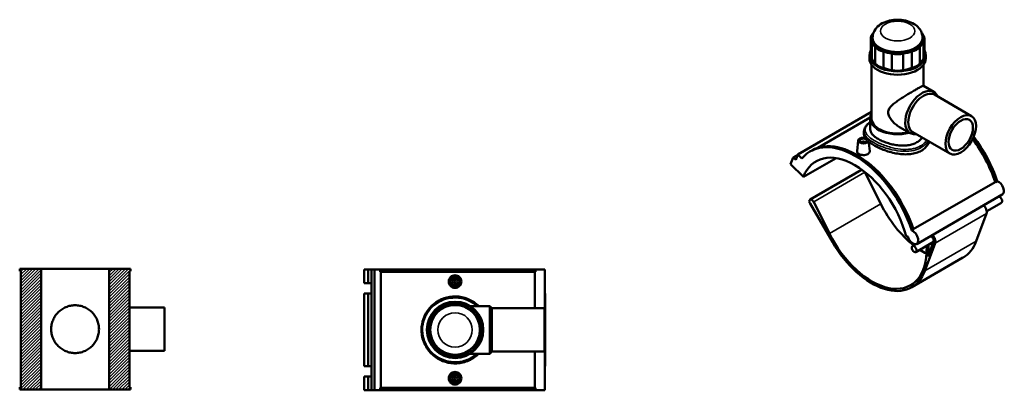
# Model space of a CAD drawing. Header units: millimetres. Extents: x -95 to 1338, y -131 to 1571.
# Tile 8 of 8: x -95 to 1338, y 1031 to 1571. Entities that reach past the tile are written whole.
import ezdxf

# ---------------------------------------------------------------- set-up
doc = ezdxf.new("R2010")
doc.units = ezdxf.units.MM
for name, color, linetype, lineweight in [('Hatch (ANSI)', 7, 'Continuous', 18), ('Visible (ANSI)', 7, 'Continuous', 50), ('Visible Narrow (ANSI)', 7, 'Continuous', 35)]:
    doc.layers.add(name, color=color, linetype=linetype, lineweight=lineweight)

msp = doc.modelspace()

# ---------------------------------------------------------------- hatches: boundary and pattern name
at = {"layer": 'Hatch (ANSI)'}
h = msp.add_hatch(dxfattribs=at)
h.set_pattern_fill('ANSI31', color=256, scale=25.4, style=0)
h.set_pattern_definition([(45, (0, 0), (-2.245064, 2.245064), [])])
h.paths.add_polyline_path([(-64.2, 1032), (-64.2, 1208), (-95.3, 1208), (-95.3, 1204.5), (-93.7, 1204.5), (-93.7, 1035.5), (-95.3, 1035.5), (-95.3, 1032)])
h.paths.add_polyline_path([(34.9, 1208), (34.9, 1032), (66, 1032), (66, 1035.5), (64.4, 1035.5), (64.4, 1204.5), (66, 1204.5), (66, 1208)])

# ---------------------------------------------------------------- linework, layer by layer
at = {"layer": 'Visible (ANSI)'}
for p, q in [((1143.2, 1542.9), (1143.2, 1519)), ((1144.7, 1538.1), (1144.7, 1514.3)), ((1146, 1542.9), (1146, 1544.9)), ((1218.5, 1542.9), (1218.5, 1544.9)), ((1219.8, 1514.3), (1219.8, 1538.1)), ((1221.4, 1542.9), (1221.4, 1519)), ((1141.3, 1514.2), (1141.3, 1519)), ((1149.9, 1507.1), (1149.9, 1530.9)), ((1161.6, 1524.2), (1161.6, 1500.3)), ((1174, 1497.4), (1174, 1521.2)), ((1190.5, 1521.2), (1190.5, 1497.4)), ((1203, 1500.3), (1203, 1524.2)), ((1214.6, 1530.9), (1214.6, 1507.1)), ((1223.2, 1514.2), (1223.2, 1519)), ((1144.5, 1426.8), (1144.5, 1505.2)), ((1220.1, 1474.3), (1220.1, 1505.2)), ((1219.9, 1474.3), (1235.2, 1465.5)), ((1235.9, 1461.5), (1289.9, 1430.3)), ((1144.5, 1436.3), (1037.2, 1374.3)), ((1142.5, 1428.1), (1066.4, 1384.2)), ((1142.5, 1410.8), (1142.5, 1426.8)), ((1133.4, 1408), (1133.4, 1403.8)), ((1185.3, 1414.3), (1200.6, 1405.5)), ((1204.4, 1406.9), (1258.4, 1375.7)), ((1125, 1394.9), (1123.3, 1379.1)), ((1130.5, 1392), (1130.5, 1392.2)), ((1134.5, 1392), (1134.5, 1392.2)), ((1140, 1394.9), (1141.7, 1379.2)), ((1055.4, 1379), (1057.9, 1380.4)), ((1026.6, 1360.3), (1030.4, 1370.2)), ((1037.1, 1374), (1030.4, 1370.2)), ((1030.4, 1370.2), (1034.1, 1366.4)), ((1034.1, 1366.4), (1037.2, 1374.3)), ((1037.2, 1374.3), (1043.1, 1368.4)), ((1045.3, 1341.6), (1092.8, 1369.1)), ((1026.6, 1360.3), (1045.3, 1341.6)), ((1129.6, 1351.8), (1054.9, 1308.7)), ((1134.8, 1348.5), (1157.7, 1302.6)), ((1205.2, 1265.6), (1324.2, 1334.3)), ((1324.9, 1334.1), (1327.4, 1335.6)), ((1083, 1259.5), (1060.2, 1305.4)), ((1334.6, 1315.9), (1210.1, 1244)), ((1333.4, 1304.1), (1312, 1291.8)), ((1054.9, 1302.9), (1087.4, 1247.2)), ((1311.8, 1288.4), (1296.8, 1248.4)), ((1202.9, 1263.7), (1205.4, 1265.1)), ((1194.8, 1255.3), (1197, 1255)), ((1234.4, 1247), (1209, 1232.3)), ((1234.7, 1247.7), (1226.6, 1226)), ((1208.5, 1243.5), (1204, 1240.9)), ((1222.2, 1205.2), (1237.1, 1245.3)), ((1224.8, 1241.4), (1224.4, 1231)), ((1226.6, 1226), (1227.4, 1242.9)), ((1277.5, 1224.2), (1202.9, 1181.1)), ((-64.2, 1208), (-95.3, 1208)), ((-95.3, 1208), (-95.3, 1204.5)), ((-95.3, 1204.5), (-93.7, 1204.5)), ((-93.7, 1204.5), (-93.7, 1035.5)), ((-64.2, 1032), (-64.2, 1208)), ((-64.2, 1208), (34.9, 1208)), ((34.9, 1208), (34.9, 1032)), ((66, 1208), (34.9, 1208)), ((64.4, 1035.5), (64.4, 1204.5)), ((64.4, 1204.5), (66, 1204.5)), ((66, 1204.5), (66, 1208)), ((406.2, 1207), (411.6, 1207)), ((406.2, 1207), (406.2, 1186.8)), ((411.6, 1207), (416.9, 1207)), ((411.6, 1207), (411.6, 1186.8)), ((416.9, 1207), (421.2, 1207)), ((416.9, 1207), (416.9, 1186.8)), ((421.2, 1207), (429.5, 1207)), ((421.2, 1207), (421.2, 1031)), ((655.5, 1207), (429.5, 1207)), ((429.5, 1207), (429.5, 1203.5)), ((669, 1207), (655.5, 1207)), ((655.5, 1203.5), (655.5, 1207)), ((669, 1207), (669, 1031)), ((655.5, 1203.5), (429.5, 1203.5)), ((430.5, 1203.5), (430.5, 1034.5)), ((654.5, 1150.5), (654.5, 1203.5)), ((406.2, 1186.8), (411.6, 1186.8)), ((411.6, 1186.8), (416.9, 1186.8)), ((416.9, 1186.8), (416.9, 1171.8)), ((406.2, 1171.8), (406.2, 1066.2)), ((411.6, 1171.8), (406.2, 1171.8)), ((411.6, 1171.8), (411.6, 1066.2)), ((416.9, 1171.8), (411.6, 1171.8)), ((416.9, 1171.8), (416.9, 1066.2)), ((669.2, 1171.8), (669, 1171.8)), ((669.2, 1171.8), (669.2, 1066.2)), ((64.4, 1151.5), (115.3, 1151.5)), ((115.3, 1088.5), (115.3, 1151.5)), ((560.2, 1153.6), (588.7, 1153.6)), ((588.7, 1084.3), (588.7, 1153.6)), ((591.9, 1150.5), (588.7, 1153.6)), ((591.9, 1087.5), (591.9, 1150.5)), ((591.9, 1150.5), (668.3, 1150.5)), ((668.3, 1087.5), (668.3, 1150.5)), ((64.4, 1088.5), (115.3, 1088.5)), ((560.2, 1084.3), (588.7, 1084.3)), ((591.9, 1087.5), (588.7, 1084.3)), ((591.9, 1087.5), (668.3, 1087.5)), ((654.5, 1034.5), (654.5, 1087.5)), ((406.2, 1066.2), (411.6, 1066.2)), ((411.6, 1066.2), (416.9, 1066.2)), ((416.9, 1066.2), (416.9, 1051.2)), ((669, 1066.2), (669.2, 1066.2)), ((406.2, 1051.2), (406.2, 1031)), ((411.6, 1051.2), (406.2, 1051.2)), ((411.6, 1051.2), (411.6, 1031)), ((416.9, 1051.2), (411.6, 1051.2)), ((416.9, 1051.2), (416.9, 1031)), ((-93.7, 1035.5), (-95.3, 1035.5)), ((-95.3, 1035.5), (-95.3, 1032)), ((-95.3, 1032), (-64.2, 1032)), ((34.9, 1032), (-64.2, 1032)), ((34.9, 1032), (66, 1032)), ((66, 1035.5), (64.4, 1035.5)), ((66, 1032), (66, 1035.5)), ((429.5, 1034.5), (429.5, 1031)), ((655.5, 1034.5), (429.5, 1034.5)), ((655.5, 1031), (655.5, 1034.5)), ((406.2, 1031), (411.6, 1031)), ((411.6, 1031), (416.9, 1031)), ((416.9, 1031), (421.2, 1031)), ((421.2, 1031), (429.5, 1031)), ((655.5, 1031), (429.5, 1031)), ((655.5, 1031), (669, 1031))]:
    msp.add_line(p, q, dxfattribs=at)
for centre, radius in [((538.3, 1189.4), 7.5), ((538.3, 1189.4), 5), ((538.3, 1189.4), 2), ((538.3, 1119), 41), ((538.3, 1119), 36.2), ((538.3, 1048.6), 7.5), ((538.3, 1048.6), 5), ((538.3, 1048.6), 2)]:
    msp.add_circle(centre, radius, dxfattribs=at)
for centre, radius, start, end in [((526.6, 1130.7), 22.5, 113.5078, 156.4922), ((538.3, 1119), 38.4, 102.3865, 122.6135), ((538.3, 1135.6), 22.5, 68.5078, 111.4922), ((538.3, 1119), 38.4, 57.3865, 77.6135), ((550.1, 1130.7), 22.5, 23.5078, 66.4922), ((538.3, 1119), 38.4, 147.3865, 167.6135), ((538.3, 1119), 38.4, 12.3865, 32.6135), ((521.7, 1119), 22.5, 158.5078, 201.4922), ((554.9, 1119), 22.5, 338.5078, 21.4922), ((538.3, 1119), 38.4, 192.3865, 212.6135), ((538.3, 1119), 38.4, 327.3865, 347.6135), ((526.6, 1107.2), 22.5, 203.5078, 246.4922), ((550.1, 1107.2), 22.5, 293.5078, 336.4922), ((538.3, 1119), 38.4, 237.3865, 257.6135), ((538.3, 1102.4), 22.5, 248.5078, 291.4922), ((538.3, 1119), 38.4, 282.3865, 302.6135)]:
    msp.add_arc(centre, radius, start, end, dxfattribs=at)
for centre, major_axis, ratio, start_param, end_param in [((1165.7, 1542.9), (-22.5, 0), 0.57735, 5.908076, 6.658295), ((1182.3, 1542.9), (-38.4, 0), 0.57735, 5.84111, 6.067), ((1182.3, 1542.9), (38.4, 0), 0.57735, 0.216185, 0.442075), ((1198.9, 1542.9), (22.5, 0), 0.57735, 5.908076, 6.658295), ((1182.3, 1542.9), (-38.4, 0), 0.57735, 0.216185, 0.569213), ((1182.3, 1542.9), (-36.2, 0), 0.57735, 0, 3.141593), ((1182.3, 1542.9), (38.4, 0), 0.57735, 5.713972, 6.067), ((1182.3, 1519), (-41, 0), 0.57735, 5.981448, 9.726516), ((1165.7, 1519), (-22.5, 0), 0.57735, 0, 0.37511), ((1170.5, 1536.1), (-22.5, 0), 0.57735, 0.410289, 1.160508), ((1182.3, 1542.9), (38.4, 0), 0.57735, 4.143176, 4.496204), ((1182.3, 1533.3), (-22.5, 0), 0.57735, 1.195687, 1.945906), ((1182.3, 1542.9), (38.4, 0), 0.57735, 4.928574, 5.281602), ((1194, 1536.1), (-22.5, 0), 0.57735, 1.981085, 2.731304), ((1198.9, 1519), (22.5, 0), 0.57735, 5.908076, 6.283185), ((1182.3, 1514.2), (-41, 0), 0.57735, 0, 3.141593), ((1182.3, 1519), (-38.4, 0), 0.57735, 0.216185, 0.569213), ((1170.5, 1512.2), (-22.5, 0), 0.57735, 0.410289, 1.160508), ((1194, 1512.2), (-22.5, 0), 0.57735, 1.981085, 2.731304), ((1182.3, 1519), (38.4, 0), 0.57735, 5.713972, 6.067), ((1182.3, 1519), (38.4, 0), 0.57735, 4.143176, 4.496204), ((1182.3, 1509.4), (-22.5, 0), 0.57735, 1.195687, 1.945906), ((1182.3, 1519), (38.4, 0), 0.57735, 4.928574, 5.281602), ((1217.9, 1435.5), (17.3, 30), 0.57735, 5.853486, 9.854478), ((1220.1, 1434.2), (15.7, 27.3), 0.57735, 0, 3.141593), ((1182.3, 1426.8), (-39.8, 0), 0.57735, 5.964821, 8.302584), ((1182.3, 1426.8), (-37.8, 0), 0.57735, 0, 2.000811), ((1120, 1267.1), (-64.6, 111.9), 0.57735, 4.362269, 6.498377), ((1122.5, 1268.5), (-64.6, 111.9), 0.57735, 4.362269, 6.283185), ((1132.5, 1392.2), (-2, 0), 0.57735, 2.963882, 6.460896), ((1242, 1337.5), (-64.1, 111.1), 0.57735, 4.36375, 4.921125), ((1242, 1337.5), (64.6, -111.9), 0.57735, 1.220676, 1.780771), ((1244.5, 1338.9), (64.6, -111.9), 0.57735, 1.220676, 1.795808), ((1120, 1267.1), (-56.3, 97.4), 0.57735, 4.276057, 6.719518), ((1132.1, 1347.5), (-2.5, 4.33), 0.57735, 5.962051, 6.283185), ((1132.1, 1347.5), (2.5, -4.33), 0.57735, 1.464357, 1.576041), ((1326.5, 1324.2), (5.62, -9.74), 0.57735, 2.558514, 2.649036), ((1329, 1325.6), (5.63, -9.74), 0.57735, 0, 2.558514), ((1057.4, 1304.4), (-2.5, 4.33), 0.57735, 4.60595, 7.861697), ((1330.9, 1308.4), (2.5, -4.33), 0.57735, 0, 2.745453), ((1219.6, 1324.5), (56.3, -97.4), 0.57735, 4.60595, 5.323914), ((1306, 1294.1), (4.31, -7.47), 0.57735, 0.444972, 2.134994), ((1204.5, 1253.8), (5.63, -9.74), 0.57735, 4.276057, 8.8417), ((1144.9, 1281.4), (56.3, -97.4), 0.57735, 4.60595, 7.018935), ((1144.9, 1281.4), (57.9, -100.4), 0.57735, 4.720104, 6.728157), ((1231.3, 1251), (-2.5, 4.33), 0.57735, 3.586564, 5.887046), ((1231.3, 1251), (-4.31, 7.47), 0.57735, 3.586564, 5.276587), ((1219.6, 1324.5), (57.9, -100.4), 0.57735, 0, 0.444972), ((1219.6, 1324.5), (56.3, -97.4), 0.57735, 5.437216, 5.557381), ((415, 1179.3), (0, 7.5), 0.939693, 6.015668, 6.283185), ((415, 1179.3), (0, -7.5), 0.939693, 0, 0.267517), ((415, 1058.7), (0, 7.5), 0.939693, 6.015668, 6.283185), ((415, 1058.7), (0, -7.5), 0.939693, 0, 0.267517)]:
    msp.add_ellipse(centre, major_axis=major_axis, ratio=ratio, start_param=start_param, end_param=end_param, dxfattribs=at)
for centre, major_axis in [((1274.2, 1403), (15.7, 27.3)), ((1274.2, 1403), (12.6, 21.8)), ((1132.5, 1394.7), (7.5, 0)), ((1132.5, 1394.7), (5, 0)), ((1206.5, 1236.6), (-2.5, 4.33))]:
    msp.add_ellipse(centre, major_axis=major_axis, ratio=0.57735, dxfattribs=at)
for points, knots in [([(1218.5, 1544.9), (1218.5, 1547.3), (1218, 1549.7), (1216.3, 1554.4), (1214.9, 1556.5), (1211.4, 1560.7), (1209.1, 1562.6), (1203.5, 1566.1), (1200.1, 1567.5), (1192.9, 1569.6), (1189, 1570.3), (1181.2, 1570.7), (1177.3, 1570.5), (1169.7, 1569.2), (1166, 1568.1), (1159.2, 1565.1), (1155.9, 1563.1), (1150.8, 1558.3), (1148.8, 1555.5), (1146.6, 1550), (1146, 1547.4), (1146, 1544.9)], [0.785398, 0.785398, 0.785398, 0.785398, 1.000992, 1.000992, 1.236701, 1.236701, 1.531068, 1.531068, 1.891995, 1.891995, 2.266456, 2.266456, 2.635462, 2.635462, 3.006783, 3.006783, 3.380667, 3.380667, 3.701438, 3.701438, 3.926991, 3.926991, 3.926991, 3.926991]), ([(1185.3, 1414.3), (1183.3, 1415.5), (1181.2, 1416.9), (1177.4, 1420.1), (1175.6, 1421.8), (1172.5, 1425.6), (1171.1, 1427.6), (1169.1, 1431.6), (1168.4, 1433.7), (1168.4, 1437.8), (1169.1, 1439.6), (1171.1, 1442.9), (1172.5, 1444.4), (1175.6, 1447.3), (1177.4, 1448.7), (1181.2, 1451.6), (1183.3, 1453), (1187.2, 1455.6), (1189.2, 1456.9), (1193.3, 1459.5), (1195.4, 1460.8), (1199.5, 1463.3), (1201.6, 1464.6), (1205.5, 1466.9), (1207.3, 1468), (1210.7, 1469.9), (1212.2, 1470.8), (1214.8, 1472.2), (1216, 1472.8), (1217.8, 1473.7), (1218.5, 1474), (1219.5, 1474.4), (1219.8, 1474.4), (1219.9, 1474.3)], [8.698151, 8.698151, 8.698151, 8.698151, 9.466147, 9.466147, 10.234142, 10.234142, 11.002138, 11.002138, 11.770133, 11.770133, 12.538129, 12.538129, 13.306124, 13.306124, 14.07412, 14.07412, 14.842116, 14.842116, 15.545387, 15.545387, 16.248658, 16.248658, 16.951929, 16.951929, 17.6552, 17.6552, 18.358471, 18.358471, 19.061742, 19.061742, 19.765013, 19.765013, 20.468284, 20.468284, 20.468284, 20.468284]), ([(1133.4, 1408), (1133.4, 1409.1), (1133.6, 1410.3), (1134.3, 1412.5), (1134.9, 1413.7), (1136.4, 1416), (1137.4, 1417.2), (1139.7, 1419.5), (1141, 1420.6), (1142.5, 1421.7)], [26.004829, 26.004829, 26.004829, 26.004829, 26.65092, 26.65092, 27.338333, 27.338333, 28.10477, 28.10477, 28.847699, 28.847699, 28.847699, 28.847699]), ([(1210.4, 1392.1), (1208.6, 1391), (1206.6, 1390.1), (1202.3, 1388.7), (1199.9, 1388.2), (1195, 1387.5), (1192.5, 1387.3), (1187.3, 1387.3), (1184.8, 1387.5), (1179.8, 1388.1), (1177.2, 1388.6), (1172.1, 1389.7), (1169.5, 1390.4), (1164.6, 1392.1), (1162.3, 1393), (1157.9, 1394.9), (1155.9, 1395.9), (1152.3, 1398), (1150.7, 1399.1), (1147.8, 1401.4), (1146.5, 1402.5), (1144.5, 1404.9), (1143.7, 1406.1), (1142.7, 1408.5), (1142.5, 1409.7), (1142.5, 1410.8)], [0, 0, 0, 0, 0.754573, 0.754573, 1.509146, 1.509146, 2.26372, 2.26372, 3.018293, 3.018293, 3.772657, 3.772657, 4.527021, 4.527021, 5.281385, 5.281385, 6.03575, 6.03575, 6.790114, 6.790114, 7.544478, 7.544478, 8.298842, 8.298842, 9.053206, 9.053206, 9.053206, 9.053206]), ([(1134.9, 1398.8), (1134.7, 1399.1), (1134.5, 1399.5), (1133.7, 1401.3), (1133.4, 1402.6), (1133.4, 1403.8)], [9.963208, 9.963208, 9.963208, 9.963208, 10.227159, 10.227159, 11.156624, 11.156624, 11.156624, 11.156624]), ([(1216.8, 1379.9), (1214.6, 1378.6), (1212.1, 1377.5), (1206.8, 1375.9), (1203.9, 1375.3), (1197.9, 1374.6), (1194.7, 1374.5), (1188.5, 1374.8), (1185.3, 1375.1), (1179.2, 1376.1), (1176.1, 1376.8), (1169.8, 1378.4), (1166.7, 1379.4), (1160.7, 1381.6), (1157.8, 1382.8), (1152.4, 1385.2), (1149.9, 1386.5), (1145.6, 1389), (1143.5, 1390.4), (1141.2, 1392.1), (1140.7, 1392.5), (1140.2, 1392.9)], [0, 0, 0, 0, 0.930225, 0.930225, 1.860451, 1.860451, 2.790676, 2.790676, 3.720901, 3.720901, 4.650367, 4.650367, 5.579832, 5.579832, 6.509297, 6.509297, 7.438763, 7.438763, 8.368228, 8.368228, 8.641239, 8.641239, 8.641239, 8.641239]), ([(1218.2, 1399), (1217.3, 1397.8), (1216.4, 1396.7), (1213.9, 1394.3), (1212.2, 1393.1), (1210.4, 1392.1)], [22.837096, 22.837096, 22.837096, 22.837096, 23.388425, 23.388425, 24.142998, 24.142998, 24.142998, 24.142998]), ([(1228.7, 1392.9), (1228.3, 1392), (1227.9, 1391.1), (1226.2, 1388.2), (1224.6, 1386.2), (1221, 1382.7), (1219, 1381.1), (1216.8, 1379.9)], [27.524716, 27.524716, 27.524716, 27.524716, 27.8946, 27.8946, 28.824825, 28.824825, 29.755051, 29.755051, 29.755051, 29.755051]), ([(1139, 1374.9), (1138.2, 1374.4), (1137.1, 1374.1), (1134.9, 1373.6), (1133.6, 1373.5), (1131.3, 1373.5), (1130.1, 1373.7), (1127.8, 1374.3), (1126.8, 1374.7), (1125.2, 1375.7), (1124.5, 1376.3), (1123.5, 1377.5), (1123.3, 1378.2), (1123.3, 1378.9), (1123.3, 1379), (1123.3, 1379.1)], [2.773036, 2.773036, 2.773036, 2.773036, 3.119791, 3.119791, 3.466545, 3.466545, 3.813049, 3.813049, 4.159554, 4.159554, 4.506058, 4.506058, 4.852562, 4.852562, 4.908412, 4.908412, 4.908412, 4.908412]), ([(1141.7, 1379.2), (1141.7, 1379), (1141.7, 1378.9), (1141.7, 1378.1), (1141.5, 1377.4), (1140.5, 1376), (1139.8, 1375.4), (1139, 1374.9)], [7.5686319, 7.5686319, 7.5686319, 7.5686319, 7.6250267, 7.6250267, 7.9720671, 7.9720671, 8.3191076, 8.3191076, 8.3191076, 8.3191076]), ([(547.5, 1189.4), (547.5, 1188.2), (547.3, 1187), (546.4, 1184.7), (545.7, 1183.7), (544, 1182.1), (543, 1181.4), (540.7, 1180.4), (539.5, 1180.2), (537.2, 1180.2), (535.9, 1180.4), (533.7, 1181.4), (532.6, 1182.1), (531, 1183.7), (530.3, 1184.7), (529.4, 1187), (529.1, 1188.2), (529.1, 1190.5), (529.4, 1191.8), (530.3, 1194), (531, 1195.1), (532.6, 1196.7), (533.7, 1197.4), (535.9, 1198.3), (537.2, 1198.6), (539.5, 1198.6), (540.7, 1198.3), (543, 1197.4), (544, 1196.7), (545.7, 1195.1), (546.4, 1194), (547.3, 1191.8), (547.5, 1190.5), (547.5, 1189.4)], [0, 0, 0, 0, 0.34704, 0.34704, 0.694081, 0.694081, 1.040299, 1.040299, 1.386518, 1.386518, 1.732737, 1.732737, 2.078955, 2.078955, 2.425996, 2.425996, 2.773036, 2.773036, 3.119791, 3.119791, 3.466545, 3.466545, 3.813049, 3.813049, 4.159554, 4.159554, 4.506058, 4.506058, 4.852562, 4.852562, 5.199317, 5.199317, 5.546071, 5.546071, 5.546071, 5.546071]), ([(572.7, 1153.6), (572.2, 1154.2), (571.6, 1154.7), (566.8, 1159.1), (561.9, 1162.1), (551.1, 1166.5), (545.2, 1167.7), (533.5, 1167.9), (527.7, 1167), (515.5, 1162.7), (509.3, 1158.8), (499.9, 1149.6), (496.4, 1144.6), (491.6, 1134.1), (490.1, 1128.6), (489.2, 1116.7), (489.9, 1110.2), (493.9, 1097.5), (497.5, 1091.3), (506.2, 1081.7), (511.1, 1078), (521.4, 1072.9), (526.8, 1071.2), (538.1, 1069.8), (543.9, 1070.1), (555.7, 1072.9), (561.5, 1075.6), (568.8, 1080.7), (570.8, 1082.5), (572.7, 1084.3)], [-40.847865, -40.847865, -40.847865, -40.847865, -40.618137, -40.618137, -38.950097, -38.950097, -37.235856, -37.235856, -35.576903, -35.576903, -33.483779, -33.483779, -31.725231, -31.725231, -30.108145, -30.108145, -28.271531, -28.271531, -26.227307, -26.227307, -24.484854, -24.484854, -22.866053, -22.866053, -21.205204, -21.205204, -19.376478, -19.376478, -18.593703, -18.593703, -18.593703, -18.593703]), ([(-49.5, 1120), (-49.5, 1122.2), (-49.3, 1124.5), (-48.4, 1129), (-47.7, 1131.2), (-45.9, 1135.5), (-44.8, 1137.5), (-42.3, 1141.3), (-40.8, 1143.1), (-37.7, 1146.1), (-36, 1147.6), (-32.2, 1150.1), (-30.2, 1151.2), (-25.9, 1153), (-23.7, 1153.7), (-19.1, 1154.6), (-16.9, 1154.8), (-12.5, 1154.8), (-10.2, 1154.6), (-5.7, 1153.7), (-3.5, 1153), (0.8, 1151.2), (2.9, 1150.1), (6.7, 1147.6), (8.4, 1146.1), (11.5, 1143.1), (12.9, 1141.3), (15.5, 1137.5), (16.6, 1135.5), (18.3, 1131.2), (19, 1129), (19.9, 1124.5), (20.1, 1122.2), (20.1, 1117.8), (19.9, 1115.5), (19, 1111), (18.3, 1108.8), (16.6, 1104.5), (15.5, 1102.5), (12.9, 1098.7), (11.5, 1096.9), (8.4, 1093.9), (6.7, 1092.4), (2.9, 1089.9), (0.8, 1088.8), (-3.5, 1087), (-5.7, 1086.3), (-10.2, 1085.4), (-12.5, 1085.2), (-16.9, 1085.2), (-19.1, 1085.4), (-23.7, 1086.3), (-25.9, 1087), (-30.2, 1088.8), (-32.2, 1089.9), (-36, 1092.4), (-37.7, 1093.9), (-40.8, 1096.9), (-42.3, 1098.7), (-44.8, 1102.5), (-45.9, 1104.5), (-47.7, 1108.8), (-48.4, 1111), (-49.3, 1115.5), (-49.5, 1117.8), (-49.5, 1120)], [0, 0, 0, 0, 0.660248, 0.660248, 1.320497, 1.320497, 1.980745, 1.980745, 2.640994, 2.640994, 3.301019, 3.301019, 3.961044, 3.961044, 4.621069, 4.621069, 5.281093, 5.281093, 5.941118, 5.941118, 6.601143, 6.601143, 7.261168, 7.261168, 7.921193, 7.921193, 8.581441, 8.581441, 9.24169, 9.24169, 9.901938, 9.901938, 10.562187, 10.562187, 11.222435, 11.222435, 11.882684, 11.882684, 12.542932, 12.542932, 13.203181, 13.203181, 13.863206, 13.863206, 14.52323, 14.52323, 15.183255, 15.183255, 15.84328, 15.84328, 16.503305, 16.503305, 17.16333, 17.16333, 17.823355, 17.823355, 18.48338, 18.48338, 19.143628, 19.143628, 19.803877, 19.803877, 20.464125, 20.464125, 21.124374, 21.124374, 21.124374, 21.124374]), ([(547.5, 1048.6), (547.5, 1047.4), (547.3, 1046.2), (546.4, 1043.9), (545.7, 1042.9), (544, 1041.3), (543, 1040.6), (540.7, 1039.6), (539.5, 1039.4), (537.2, 1039.4), (535.9, 1039.6), (533.7, 1040.6), (532.6, 1041.3), (531, 1042.9), (530.3, 1043.9), (529.4, 1046.2), (529.1, 1047.4), (529.1, 1048.6), (529.1, 1049.7), (529.4, 1051), (530.3, 1053.2), (531, 1054.3), (532.6, 1055.9), (533.7, 1056.6), (535.9, 1057.5), (537.2, 1057.8), (539.5, 1057.8), (540.7, 1057.5), (543, 1056.6), (544, 1055.9), (545.7, 1054.3), (546.4, 1053.2), (547.3, 1051), (547.5, 1049.7), (547.5, 1048.6)], [2.773036, 2.773036, 2.773036, 2.773036, 3.119791, 3.119791, 3.466545, 3.466545, 3.813049, 3.813049, 4.159554, 4.159554, 4.506058, 4.506058, 4.852562, 4.852562, 5.199317, 5.199317, 5.546071, 5.546071, 5.546071, 5.893112, 5.893112, 6.240152, 6.240152, 6.586371, 6.586371, 6.932589, 6.932589, 7.278808, 7.278808, 7.625027, 7.625027, 7.972067, 7.972067, 8.319108, 8.319108, 8.319108, 8.319108])]:
    msp.add_open_spline(points, degree=3, knots=knots, dxfattribs=at)
at = {"layer": 'Visible Narrow (ANSI)'}
for p, q in [((1060.2, 1305.4), (1134.8, 1348.5)), ((1083, 1259.5), (1157.7, 1302.6)), ((1237.1, 1245.3), (1311.8, 1288.4)), ((1296.8, 1248.4), (1222.2, 1205.2))]:
    msp.add_line(p, q, dxfattribs=at)
msp.add_circle((538.3, 1119), 25, dxfattribs=at)
msp.add_ellipse((1182.3, 1554.1), major_axis=(25, 0), ratio=0.57735, dxfattribs=at)
for centre, major_axis, start_param, end_param in [((1182.3, 1544.9), (-36.2, 0), 0, 3.141593), ((1215.2, 1385.5), (-1.13, 1.95), 3.926991, 5.139311)]:
    msp.add_ellipse(centre, major_axis=major_axis, ratio=0.57735, start_param=start_param, end_param=end_param, dxfattribs=at)
for points, knots in [([(1215.8, 1386.9), (1212.7, 1385.1), (1209.3, 1383.8), (1200.9, 1381.9), (1195.8, 1381.6), (1185.4, 1382.1), (1180, 1382.9), (1168.9, 1385.7), (1163.1, 1387.6), (1153.2, 1392), (1148.9, 1394.3), (1142.1, 1398.9), (1139.5, 1401.2), (1135.9, 1406), (1135.1, 1408.5), (1135.6, 1413.8), (1137.3, 1416.7), (1141, 1420.1), (1141.7, 1420.7), (1142.5, 1421.3)], [14.860385, 14.860385, 14.860385, 14.860385, 16.156543, 16.156543, 17.763114, 17.763114, 19.376478, 19.376478, 21.205204, 21.205204, 22.866053, 22.866053, 24.484854, 24.484854, 26.227307, 26.227307, 28.271531, 28.271531, 28.700923, 28.700923, 28.700923, 28.700923]), ([(1133.4, 1408), (1133.4, 1405.7), (1134.3, 1403.4), (1137.7, 1398.7), (1140.3, 1396.3), (1147.3, 1391.5), (1151.7, 1389.1), (1161.9, 1384.7), (1167.9, 1382.7), (1179.5, 1380.1), (1185.1, 1379.2), (1196, 1378.8), (1201.2, 1379.3), (1210, 1381.3), (1213.6, 1382.7), (1216.8, 1384.5)], [-26.004829, -26.004829, -26.004829, -26.004829, -24.484854, -24.484854, -22.866053, -22.866053, -21.205204, -21.205204, -19.376478, -19.376478, -17.763114, -17.763114, -16.156543, -16.156543, -14.860385, -14.860385, -14.860385, -14.860385]), ([(1224.8, 1395.1), (1223.7, 1393.4), (1222.3, 1391.9), (1219.2, 1389.1), (1217.6, 1387.9), (1215.8, 1386.9)], [42.980202, 42.980202, 42.980202, 42.980202, 43.803925, 43.803925, 44.581156, 44.581156, 44.581156, 44.581156]), ([(1216.8, 1384.5), (1218.7, 1385.6), (1220.4, 1386.9), (1223.9, 1390), (1225.6, 1391.9), (1226.9, 1393.9)], [-44.581156, -44.581156, -44.581156, -44.581156, -43.803925, -43.803925, -42.854087, -42.854087, -42.854087, -42.854087]), ([(570, 1084.3), (568.6, 1083.1), (567.2, 1082), (560.8, 1077.6), (555.2, 1075), (543.8, 1072.4), (538.1, 1072.1), (527.1, 1073.4), (521.9, 1075), (511.9, 1079.9), (507.2, 1083.4), (498.8, 1092.5), (495.3, 1098.4), (491.3, 1110.6), (490.6, 1116.8), (491.6, 1128.2), (493, 1133.4), (497.6, 1143.5), (501, 1148.2), (510.1, 1157), (516.2, 1160.7), (528, 1164.8), (533.6, 1165.6), (545, 1165.4), (550.7, 1164.3), (561.2, 1160.2), (565.9, 1157.2), (570, 1153.6)], [18.831791, 18.831791, 18.831791, 18.831791, 19.376478, 19.376478, 21.205204, 21.205204, 22.866053, 22.866053, 24.484854, 24.484854, 26.227307, 26.227307, 28.271531, 28.271531, 30.108145, 30.108145, 31.725231, 31.725231, 33.483779, 33.483779, 35.576903, 35.576903, 37.235856, 37.235856, 38.950097, 38.950097, 40.60977, 40.60977, 40.60977, 40.60977])]:
    msp.add_open_spline(points, degree=3, knots=knots, dxfattribs=at)

doc.saveas('drawing.dxf')
